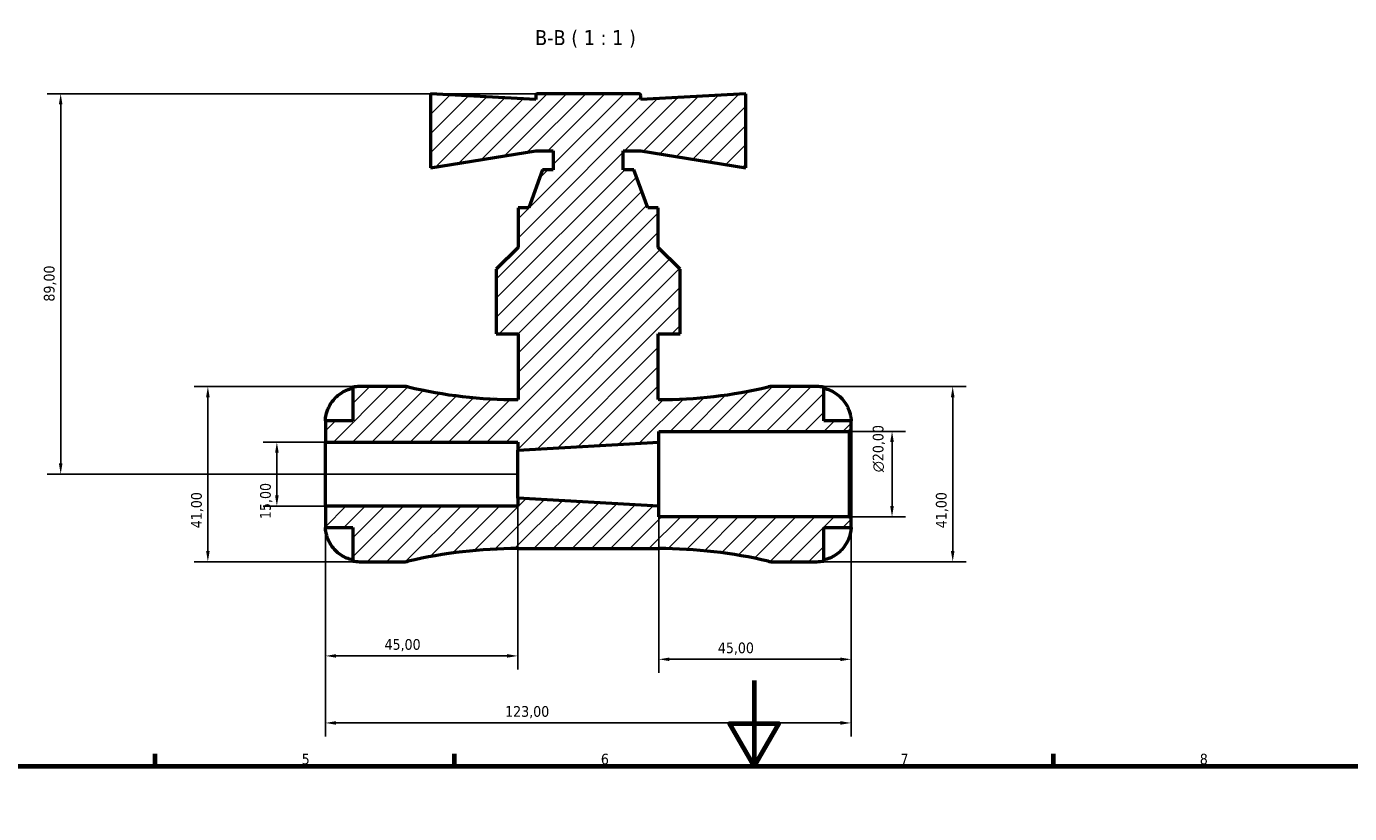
# Model space of a CAD drawing. Header units: millimetres. Extents: x 0 to 896, y 0 to 747.
# Tile 6 of 10: x 250 to 560, y 563 to 747. Entities that reach past the tile are written whole.
import ezdxf

# ---------------------------------------------------------------- set-up
doc = ezdxf.new("R2010")
doc.units = ezdxf.units.MM
for name, color, linetype, lineweight in [('Border (ISO)', 7, 'Continuous', 70), ('Dimension (ISO)', 7, 'Continuous', 25), ('Hatch (ISO)', 7, 'Continuous', 18), ('Symbol (ISO)', 7, 'Continuous', 25), ('Visible (ISO)', 7, 'Continuous', 50)]:
    doc.layers.add(name, color=color, linetype=linetype, lineweight=lineweight)
doc.styles.add('Label Text (ISO)', font='tahoma.ttf')
doc.styles.add('Note Text (ISO)', font='tahoma.ttf')
doc.dimstyles.new('Default (ISO)', dxfattribs={"dimtxt": 2.5, "dimasz": 2.5, "dimexe": 3.175, "dimexo": 0, "dimgap": 0.762, "dimtad": 1, "dimrnd": 1e-08, "dimzin": 0, "dimtxsty": 'Note Text (ISO)', "dimcen": 0.09, "dimdle": 10, "dimclrd": 256, "dimclre": 256, "dimclrt": 256, "dimazin": 0, "dimtfac": 1.40208, "dimtmove": 0, "dimatfit": 3, "dimfxl": 1, "dimtolj": 1, "dimtzin": 0, "dimlwd": -1, "dimlwe": -1, "dimarcsym": 0})

# ---------------------------------------------------------------- blocks, each defined once
blk = doc.blocks.new('Borders Default Border')
at = {"layer": 'Border (ISO)'}
for p, q in [((280.33, 574), (280.33, 576.9)), ((350.42, 574), (350.42, 576.9)), ((490.58, 574), (490.58, 576.9))]:
    blk.add_line(p, q, dxfattribs=at)
at = {"layer": 'Border (ISO)', "flags": 128}
for points in [[(420.5, 594), (420.5, 574), (414.73, 584), (426.27, 584), (420.5, 574)], [(20, 20), (20, 574), (821, 574), (821, 20), (20, 20)]]:
    blk.add_lwpolyline(points, dxfattribs=at)
at = {"layer": 'Border (ISO)', "color": 232, "true_color": 0xca0064, "char_height": 2.5, "attachment_point": 7, "style": 'Note Text (ISO)'}
for s, insert in [('5', (314.64, 574.35)), ('6', (384.66, 574.35)), ('7', (454.77, 574.4)), ('8', (524.81, 574.34))]:
    blk.add_mtext(s, dxfattribs=dict(at, insert=insert))
blk = doc.blocks.new('*D7')
at = {"layer": 'Defpoints', "color": 0, "transparency": 16777216}
for p in [(320.2, 649.83), (308.83, 634.83), (320.2, 634.83)]:
    blk.add_point(p, dxfattribs=at)
at = {"layer": 'Dimension (ISO)', "transparency": 16777216}
for p, q in [((320.2, 649.83), (305.66, 649.83)), ((308.83, 647.33), (308.83, 637.33)), ((320.2, 634.83), (305.66, 634.83))]:
    blk.add_line(p, q, dxfattribs=at)
for points in [[(308.42, 647.33), (309.25, 647.33), (308.83, 649.83)], [(308.42, 637.33), (309.25, 637.33), (308.83, 634.83)]]:
    blk.add_solid(points, dxfattribs=at)
at = {"layer": 'Dimension (ISO)', "color": 232, "true_color": 0xca0064, "transparency": 16777216, "insert": (304.9, 631.81), "char_height": 2.5, "attachment_point": 1, "rotation": 90, "style": 'Note Text (ISO)'}
blk.add_mtext('\\A1;15,00', dxfattribs=at)
blk = doc.blocks.new('*D8')
at = {"layer": 'Defpoints', "color": 0, "transparency": 16777216}
for p in [(328.2, 662.83), (292.68, 621.83), (328.2, 621.83)]:
    blk.add_point(p, dxfattribs=at)
at = {"layer": 'Dimension (ISO)', "transparency": 16777216}
for p, q in [((328.2, 662.83), (289.51, 662.83)), ((292.68, 660.33), (292.68, 624.33)), ((328.2, 621.83), (289.51, 621.83))]:
    blk.add_line(p, q, dxfattribs=at)
for points in [[(292.27, 660.33), (293.1, 660.33), (292.68, 662.83)], [(292.27, 624.33), (293.1, 624.33), (292.68, 621.83)]]:
    blk.add_solid(points, dxfattribs=at)
at = {"layer": 'Dimension (ISO)', "color": 232, "true_color": 0xca0064, "transparency": 16777216, "insert": (288.75, 629.66), "char_height": 2.5, "attachment_point": 1, "rotation": 90, "style": 'Note Text (ISO)'}
blk.add_mtext('\\A1;41,00', dxfattribs=at)
blk = doc.blocks.new('*D9')
at = {"layer": 'Defpoints', "color": 0, "transparency": 16777216}
for p in [(442.79, 652.33), (452.79, 652.33), (442.79, 632.33)]:
    blk.add_point(p, dxfattribs=at)
at = {"layer": 'Dimension (ISO)', "transparency": 16777216}
for p, q in [((442.79, 652.33), (455.96, 652.33)), ((452.79, 634.83), (452.79, 649.83)), ((442.79, 632.33), (455.96, 632.33))]:
    blk.add_line(p, q, dxfattribs=at)
for points in [[(452.37, 649.83), (453.21, 649.83), (452.79, 652.33)], [(452.37, 634.83), (453.21, 634.83), (452.79, 632.33)]]:
    blk.add_solid(points, dxfattribs=at)
at = {"layer": 'Dimension (ISO)', "color": 232, "true_color": 0xca0064, "transparency": 16777216, "insert": (448.27, 642.77), "char_height": 2.5, "attachment_point": 1, "rotation": 90, "style": 'Note Text (ISO)'}
blk.add_mtext('\\A1;\\fAIGDT|b0|i0;\\H2.5000;\\ln\\fTahoma|b0|i0;\\H2.5000;20,00', dxfattribs=at)
blk = doc.blocks.new('*D10')
at = {"layer": 'Defpoints', "color": 0, "transparency": 16777216}
for p in [(435.2, 662.83), (435.2, 621.83), (466.99, 621.83)]:
    blk.add_point(p, dxfattribs=at)
at = {"layer": 'Dimension (ISO)', "transparency": 16777216}
for p, q in [((435.2, 662.83), (470.17, 662.83)), ((466.99, 660.33), (466.99, 624.33)), ((435.2, 621.83), (470.17, 621.83))]:
    blk.add_line(p, q, dxfattribs=at)
for points in [[(466.57, 660.33), (467.41, 660.33), (466.99, 662.83)], [(466.57, 624.33), (467.41, 624.33), (466.99, 621.83)]]:
    blk.add_solid(points, dxfattribs=at)
at = {"layer": 'Dimension (ISO)', "color": 232, "true_color": 0xca0064, "transparency": 16777216, "insert": (463.06, 629.66), "char_height": 2.5, "attachment_point": 1, "rotation": 90, "style": 'Note Text (ISO)'}
blk.add_mtext('\\A1;41,00', dxfattribs=at)
blk = doc.blocks.new('*D11')
at = {"layer": 'Defpoints', "color": 0, "transparency": 16777216}
for p in [(369.81, 731.33), (258.24, 642.33), (365.2, 642.33)]:
    blk.add_point(p, dxfattribs=at)
at = {"layer": 'Dimension (ISO)', "transparency": 16777216}
for p, q in [((369.81, 731.33), (255.07, 731.33)), ((258.24, 728.83), (258.24, 644.83)), ((365.2, 642.33), (255.07, 642.33))]:
    blk.add_line(p, q, dxfattribs=at)
for points in [[(257.82, 728.83), (258.66, 728.83), (258.24, 731.33)], [(257.82, 644.83), (258.66, 644.83), (258.24, 642.33)]]:
    blk.add_solid(points, dxfattribs=at)
at = {"layer": 'Dimension (ISO)', "color": 232, "true_color": 0xca0064, "transparency": 16777216, "insert": (254.3, 682.69), "char_height": 2.5, "attachment_point": 1, "rotation": 90, "style": 'Note Text (ISO)'}
blk.add_mtext('\\A1;89,00', dxfattribs=at)
blk = doc.blocks.new('*D12')
at = {"layer": 'Defpoints', "color": 0, "transparency": 16777216}
for p in [(320.2, 634.83), (443.2, 631.92), (320.2, 584.1)]:
    blk.add_point(p, dxfattribs=at)
at = {"layer": 'Dimension (ISO)', "transparency": 16777216}
for p, q in [((320.2, 634.83), (320.2, 580.93)), ((443.2, 631.92), (443.2, 580.93)), ((440.7, 584.1), (322.7, 584.1))]:
    blk.add_line(p, q, dxfattribs=at)
for points in [[(322.7, 584.52), (322.7, 583.68), (320.2, 584.1)], [(440.7, 584.52), (440.7, 583.68), (443.2, 584.1)]]:
    blk.add_solid(points, dxfattribs=at)
at = {"layer": 'Dimension (ISO)', "color": 232, "true_color": 0xca0064, "transparency": 16777216, "insert": (362.25, 588.04), "char_height": 2.5, "attachment_point": 1, "style": 'Note Text (ISO)'}
blk.add_mtext('\\A1;123,00', dxfattribs=at)
blk = doc.blocks.new('*D13')
at = {"layer": 'Defpoints', "color": 0, "transparency": 16777216}
for p in [(398.2, 634.83), (443.2, 631.92), (398.2, 598.99)]:
    blk.add_point(p, dxfattribs=at)
at = {"layer": 'Dimension (ISO)', "transparency": 16777216}
for p, q in [((398.2, 634.83), (398.2, 595.81)), ((443.2, 631.92), (443.2, 595.81)), ((440.7, 598.99), (400.7, 598.99))]:
    blk.add_line(p, q, dxfattribs=at)
for points in [[(400.7, 599.4), (400.7, 598.57), (398.2, 598.99)], [(440.7, 599.4), (440.7, 598.57), (443.2, 598.99)]]:
    blk.add_solid(points, dxfattribs=at)
at = {"layer": 'Dimension (ISO)', "color": 232, "true_color": 0xca0064, "transparency": 16777216, "insert": (412.03, 602.92), "char_height": 2.5, "attachment_point": 1, "style": 'Note Text (ISO)'}
blk.add_mtext('\\A1;45,00', dxfattribs=at)
blk = doc.blocks.new('*D14')
at = {"layer": 'Defpoints', "color": 0, "transparency": 16777216}
for p in [(320.2, 634.83), (365.2, 636.7), (320.2, 599.78)]:
    blk.add_point(p, dxfattribs=at)
at = {"layer": 'Dimension (ISO)', "transparency": 16777216}
for p, q in [((320.2, 634.83), (320.2, 596.61)), ((365.2, 636.7), (365.2, 596.61)), ((362.7, 599.78), (322.7, 599.78))]:
    blk.add_line(p, q, dxfattribs=at)
for points in [[(322.7, 600.2), (322.7, 599.37), (320.2, 599.78)], [(362.7, 600.2), (362.7, 599.37), (365.2, 599.78)]]:
    blk.add_solid(points, dxfattribs=at)
at = {"layer": 'Dimension (ISO)', "color": 232, "true_color": 0xca0064, "transparency": 16777216, "insert": (334.03, 603.72), "char_height": 2.5, "attachment_point": 1, "style": 'Note Text (ISO)'}
blk.add_mtext('\\A1;45,00', dxfattribs=at)

msp = doc.modelspace()

# ---------------------------------------------------------------- hatches: boundary and pattern name
at = {"layer": 'Hatch (ISO)'}
h = msp.add_hatch(dxfattribs=at)
h.set_pattern_fill('ANSI31', color=256, scale=25.4, style=0)
h.set_pattern_definition([(45, (0, 0), (-2.245064, 2.245064), [])])
edge = h.paths.add_edge_path()
edge.add_ellipse((424.778, 625.928), major_axis=(-0.936, -3.992), ratio=1, start_angle=0, end_angle=13.19891)
edge.add_line((424.778, 621.828), (435.2, 621.828))
edge.add_ellipse((435.2, 629.828), major_axis=(0, -8), ratio=1, start_angle=0, end_angle=11.53696)
edge.add_line((436.8, 621.99), (436.8, 629.828))
edge.add_line((436.8, 629.828), (443.2, 629.828))
edge.add_line((443.2, 629.828), (443.2, 631.918))
edge.add_line((443.2, 631.918), (442.79, 632.328))
edge.add_line((442.79, 632.328), (398.2, 632.328))
edge.add_line((398.2, 632.328), (398.2, 634.828))
edge.add_line((398.2, 634.828), (365.2, 636.703))
edge.add_line((365.2, 636.703), (365.2, 634.828))
edge.add_line((365.2, 634.828), (320.2, 634.828))
edge.add_line((320.2, 634.828), (320.2, 629.828))
edge.add_line((320.2, 629.828), (326.6, 629.828))
edge.add_line((326.6, 629.828), (326.6, 621.99))
edge.add_ellipse((328.2, 629.828), major_axis=(-1.6, -7.838), ratio=1, start_angle=0, end_angle=11.53696)
edge.add_line((328.2, 621.828), (338.621, 621.828))
edge.add_ellipse((338.621, 625.928), major_axis=(0, -4.1), ratio=1, start_angle=0, end_angle=13.19891)
edge.add_ellipse((365.2, 512.6), major_axis=(-25.642, 109.337), ratio=1, start_angle=346.80109, end_angle=360, ccw=False)
edge.add_line((365.2, 624.903), (398.2, 624.903))
edge.add_ellipse((398.2, 512.6), major_axis=(0, 112.303), ratio=1, start_angle=346.80109, end_angle=360, ccw=False)
edge = h.paths.add_edge_path()
edge.add_line((403.225, 675.128), (403.225, 690.253))
edge.add_line((403.225, 690.253), (398.1, 695.378))
edge.add_line((398.1, 695.378), (398.1, 704.628))
edge.add_line((398.1, 704.628), (395.619, 704.628))
edge.add_line((395.619, 704.628), (392.38, 713.528))
edge.add_line((392.38, 713.528), (389.9, 713.528))
edge.add_line((389.9, 713.528), (389.9, 717.978))
edge.add_line((389.9, 717.978), (394, 717.978))
edge.add_line((394, 717.978), (418.6, 713.973))
edge.add_line((418.6, 713.973), (418.6, 731.328))
edge.add_line((418.6, 731.328), (394, 729.993))
edge.add_line((394, 729.993), (394, 730.918))
edge.add_ellipse((393.59, 730.918), major_axis=(0.41, 0), ratio=1, start_angle=0, end_angle=90)
edge.add_line((393.59, 731.328), (369.81, 731.328))
edge.add_ellipse((369.81, 730.918), major_axis=(0, 0.41), ratio=1, start_angle=0, end_angle=90)
edge.add_line((369.4, 730.918), (369.4, 729.993))
edge.add_line((369.4, 729.993), (344.8, 731.328))
edge.add_line((344.8, 731.328), (344.8, 713.973))
edge.add_line((344.8, 713.973), (369.4, 717.978))
edge.add_line((369.4, 717.978), (373.5, 717.978))
edge.add_line((373.5, 717.978), (373.5, 713.528))
edge.add_line((373.5, 713.528), (371.019, 713.528))
edge.add_line((371.019, 713.528), (367.78, 704.628))
edge.add_line((367.78, 704.628), (365.3, 704.628))
edge.add_line((365.3, 704.628), (365.3, 695.378))
edge.add_line((365.3, 695.378), (360.175, 690.253))
edge.add_line((360.175, 690.253), (360.175, 675.128))
edge.add_line((360.175, 675.128), (365.3, 675.128))
edge.add_line((365.3, 675.128), (365.3, 659.753))
edge.add_line((365.3, 659.753), (365.2, 659.753))
edge.add_ellipse((365.2, 772.057), major_axis=(0, -112.303), ratio=1, start_angle=346.80109, end_angle=360, ccw=False)
edge.add_ellipse((338.621, 658.728), major_axis=(0.936, 3.992), ratio=1, start_angle=0, end_angle=13.19891)
edge.add_line((338.621, 662.828), (328.2, 662.828))
edge.add_ellipse((328.2, 654.828), major_axis=(0, 8), ratio=1, start_angle=0, end_angle=11.53696)
edge.add_line((326.6, 662.667), (326.6, 654.828))
edge.add_line((326.6, 654.828), (320.2, 654.828))
edge.add_line((320.2, 654.828), (320.2, 649.828))
edge.add_line((320.2, 649.828), (365.2, 649.828))
edge.add_line((365.2, 649.828), (365.2, 647.953))
edge.add_line((365.2, 647.953), (398.2, 649.828))
edge.add_line((398.2, 649.828), (398.2, 652.328))
edge.add_line((398.2, 652.328), (442.79, 652.328))
edge.add_line((442.79, 652.328), (443.2, 652.738))
edge.add_line((443.2, 652.738), (443.2, 654.828))
edge.add_line((443.2, 654.828), (436.8, 654.828))
edge.add_line((436.8, 654.828), (436.8, 662.667))
edge.add_ellipse((435.2, 654.828), major_axis=(1.6, 7.838), ratio=1, start_angle=0, end_angle=11.53696)
edge.add_line((435.2, 662.828), (424.778, 662.828))
edge.add_ellipse((424.778, 658.728), major_axis=(0, 4.1), ratio=1, start_angle=0, end_angle=13.19891)
edge.add_ellipse((398.2, 772.057), major_axis=(25.642, -109.337), ratio=1, start_angle=346.80109, end_angle=360, ccw=False)
edge.add_line((398.2, 659.753), (398.1, 659.753))
edge.add_line((398.1, 659.753), (398.1, 675.128))
edge.add_line((398.1, 675.128), (403.225, 675.128))

# ---------------------------------------------------------------- linework, layer by layer
at = {"layer": 'Visible (ISO)'}
for p, q in [((369.4, 729.993), (344.8, 731.328)), ((344.8, 731.328), (344.8, 713.973)), ((369.4, 730.918), (369.4, 729.993)), ((393.59, 731.328), (369.81, 731.328)), ((418.6, 731.328), (394, 729.993)), ((394, 729.993), (394, 730.918)), ((418.6, 713.973), (418.6, 731.328)), ((344.8, 713.973), (369.4, 717.978)), ((369.4, 717.978), (373.5, 717.978)), ((373.5, 717.978), (373.5, 713.528)), ((389.9, 713.528), (389.9, 717.978)), ((389.9, 717.978), (394, 717.978)), ((394, 717.978), (418.6, 713.973)), ((371.019, 713.528), (367.78, 704.628)), ((373.5, 713.528), (371.019, 713.528)), ((392.38, 713.528), (389.9, 713.528)), ((395.619, 704.628), (392.38, 713.528)), ((367.78, 704.628), (365.3, 704.628)), ((365.3, 704.628), (365.3, 695.378)), ((398.1, 704.628), (395.619, 704.628)), ((398.1, 695.378), (398.1, 704.628)), ((365.3, 695.378), (360.175, 690.253)), ((403.225, 690.253), (398.1, 695.378)), ((360.175, 690.253), (360.175, 675.128)), ((403.225, 675.128), (403.225, 690.253)), ((360.175, 675.128), (365.3, 675.128)), ((365.3, 675.128), (365.3, 659.753)), ((398.1, 659.753), (398.1, 675.128)), ((398.1, 675.128), (403.225, 675.128)), ((326.6, 662.667), (326.6, 654.828)), ((338.621, 662.828), (328.2, 662.828)), ((435.2, 662.828), (424.778, 662.828)), ((436.8, 654.828), (436.8, 662.667)), ((365.3, 659.753), (365.2, 659.753)), ((398.2, 659.753), (398.1, 659.753)), ((326.6, 654.828), (320.2, 654.828)), ((320.2, 654.828), (320.2, 649.828)), ((443.2, 654.828), (436.8, 654.828)), ((443.2, 652.738), (443.2, 654.828)), ((398.2, 649.828), (398.2, 652.328)), ((398.2, 652.328), (442.79, 652.328)), ((442.79, 652.328), (443.2, 652.738)), ((442.79, 652.328), (442.79, 632.328)), ((443.2, 631.918), (443.2, 652.738)), ((320.2, 649.828), (365.2, 649.828)), ((320.2, 634.828), (320.2, 649.828)), ((365.2, 649.828), (365.2, 647.953)), ((365.2, 647.953), (398.2, 649.828)), ((365.2, 636.703), (365.2, 647.953)), ((398.2, 634.828), (398.2, 649.828)), ((365.2, 634.828), (320.2, 634.828)), ((320.2, 634.828), (320.2, 629.828)), ((398.2, 634.828), (365.2, 636.703)), ((365.2, 636.703), (365.2, 634.828)), ((398.2, 632.328), (398.2, 634.828)), ((442.79, 632.328), (398.2, 632.328)), ((443.2, 631.918), (442.79, 632.328)), ((443.2, 629.828), (443.2, 631.918)), ((320.2, 629.828), (326.6, 629.828)), ((326.6, 629.828), (326.6, 621.99)), ((436.8, 621.99), (436.8, 629.828)), ((436.8, 629.828), (443.2, 629.828)), ((365.2, 624.903), (398.2, 624.903)), ((328.2, 621.828), (338.621, 621.828)), ((424.778, 621.828), (435.2, 621.828))]:
    msp.add_line(p, q, dxfattribs=at)
for centre, radius, start, end in [((369.81, 730.918), 0.41, 90, 180), ((393.59, 730.918), 0.41, 0, 90), ((328.2, 654.828), 8, 90, 101.53696), ((338.621, 658.728), 4.1, 76.80109, 90), ((365.2, 772.057), 112.303, 256.80109, 270), ((398.2, 772.057), 112.303, 270, 283.19891), ((424.778, 658.728), 4.1, 90, 103.19891), ((435.2, 654.828), 8, 78.46304, 90), ((365.2, 512.6), 112.303, 90, 103.19891), ((398.2, 512.6), 112.303, 76.80109, 90), ((328.2, 629.828), 8, 258.46304, 270), ((338.621, 625.928), 4.1, 270, 283.19891), ((424.778, 625.928), 4.1, 256.80109, 270), ((435.2, 629.828), 8, 270, 281.53696)]:
    msp.add_arc(centre, radius, start, end, dxfattribs=at)
for points, knots in [([(321.017, 658.028), (321.173, 658.353), (321.357, 658.679), (321.864, 659.446), (322.214, 659.869), (322.914, 660.575), (323.328, 660.923), (324.222, 661.525), (324.701, 661.778), (325.596, 662.151), (326.092, 662.308), (326.6, 662.413)], [4.03217579, 4.03217579, 4.03217579, 4.03217579, 4.13513094, 4.13513094, 4.28512034, 4.28512034, 4.43331426, 4.43331426, 4.58150818, 4.58150818, 4.72425651, 4.72425651, 4.72425651, 4.72425651]), ([(436.8, 662.413), (437.308, 662.308), (437.804, 662.151), (438.699, 661.778), (439.178, 661.525), (440.071, 660.923), (440.486, 660.575), (441.186, 659.869), (441.535, 659.446), (442.042, 658.679), (442.227, 658.353), (442.382, 658.028)], [0.1517835, 0.1517835, 0.1517835, 0.1517835, 0.29453183, 0.29453183, 0.44272575, 0.44272575, 0.59091966, 0.59091966, 0.74090906, 0.74090906, 0.84386421, 0.84386421, 0.84386421, 0.84386421]), ([(320.2, 654.828), (320.2, 654.828), (320.2, 654.853), (320.201, 654.958), (320.203, 655.042), (320.221, 655.334), (320.245, 655.583), (320.338, 656.092), (320.389, 656.317), (320.5, 656.712), (320.55, 656.872), (320.66, 657.188), (320.718, 657.343), (320.854, 657.675), (320.933, 657.853), (321.017, 658.028)], [0, 0, 0, 0, 0.06960453, 0.06960453, 0.14559569, 0.14559569, 0.26884906, 0.26884906, 0.35168426, 0.35168426, 0.40551291, 0.40551291, 0.45571277, 0.45571277, 0.51333093, 0.51333093, 0.51333093, 0.51333093]), ([(442.382, 658.028), (442.398, 657.995), (442.414, 657.961), (442.514, 657.747), (442.593, 657.564), (442.725, 657.229), (442.78, 657.077), (442.887, 656.754), (442.937, 656.585), (443.049, 656.156), (443.098, 655.912), (443.171, 655.434), (443.187, 655.222), (443.202, 654.912), (443.2, 654.828), (443.2, 654.828)], [-0.51941856, -0.51941856, -0.51941856, -0.51941856, -0.50814121, -0.50814121, -0.44746114, -0.44746114, -0.39689748, -0.39689748, -0.33842903, -0.33842903, -0.24344262, -0.24344262, -0.12683785, -0.12683785, 0, 0, 0, 0]), ([(321.017, 626.628), (320.952, 626.764), (320.89, 626.902), (320.743, 627.246), (320.664, 627.453), (320.527, 627.854), (320.469, 628.047), (320.355, 628.482), (320.308, 628.713), (320.23, 629.201), (320.213, 629.426), (320.198, 629.745), (320.2, 629.828), (320.2, 629.828)], [-0.5159245, -0.5159245, -0.5159245, -0.5159245, -0.47074715, -0.47074715, -0.40311077, -0.40311077, -0.33740557, -0.33740557, -0.24866964, -0.24866964, -0.12673966, -0.12673966, 0, 0, 0, 0]), ([(443.2, 629.828), (443.2, 629.828), (443.201, 629.752), (443.189, 629.476), (443.177, 629.298), (443.12, 628.866), (443.076, 628.622), (442.964, 628.165), (442.908, 627.968), (442.778, 627.57), (442.705, 627.37), (442.549, 626.988), (442.468, 626.807), (442.382, 626.628)], [-2.21111993, -2.21111993, -2.21111993, -2.21111993, -2.0898399, -2.0898399, -1.98614814, -1.98614814, -1.88775858, -1.88775858, -1.81973063, -1.81973063, -1.75376732, -1.75376732, -1.69399568, -1.69399568, -1.69399568, -1.69399568]), ([(326.6, 622.243), (326.092, 622.348), (325.596, 622.506), (324.701, 622.879), (324.222, 623.132), (323.328, 623.733), (322.914, 624.082), (322.214, 624.787), (321.864, 625.21), (321.357, 625.977), (321.173, 626.304), (321.017, 626.628)], [0.1517835, 0.1517835, 0.1517835, 0.1517835, 0.29453183, 0.29453183, 0.44272575, 0.44272575, 0.59091966, 0.59091966, 0.74090906, 0.74090906, 0.84386421, 0.84386421, 0.84386421, 0.84386421]), ([(442.382, 626.628), (442.227, 626.304), (442.042, 625.977), (441.535, 625.21), (441.186, 624.787), (440.486, 624.082), (440.071, 623.733), (439.178, 623.132), (438.699, 622.879), (437.804, 622.506), (437.308, 622.348), (436.8, 622.243)], [4.03217579, 4.03217579, 4.03217579, 4.03217579, 4.13513094, 4.13513094, 4.28512034, 4.28512034, 4.43331426, 4.43331426, 4.58150818, 4.58150818, 4.72425651, 4.72425651, 4.72425651, 4.72425651])]:
    msp.add_open_spline(points, degree=3, knots=knots, dxfattribs=at)

# ---------------------------------------------------------------- block references
msp.add_blockref('Borders Default Border', (0, 0))

# ---------------------------------------------------------------- texts
at = {"layer": 'Symbol (ISO)', "insert": (369.26, 742.078), "char_height": 3.5, "attachment_point": 7, "style": 'Label Text (ISO)'}
msp.add_mtext('B-B ( 1 : 1 )', dxfattribs=at)

# ---------------------------------------------------------------- dimensions: what is measured, and where the dimension line sits
at = {"layer": 'Dimension (ISO)'}
for base, p1, p2, angle, picture, middle in [((258.241, 642.328), (369.81, 731.328), (365.2, 642.328), 90, '*D11', (258.241, 686.828)), ((292.684, 621.828), (328.2, 662.828), (328.2, 621.828), 90, '*D8', (292.684, 633.828)), ((466.991, 621.828), (435.2, 662.828), (435.2, 621.828), 90, '*D10', (466.991, 633.828)), ((308.832, 634.828), (320.2, 649.828), (320.2, 634.828), 270, '*D7', (308.832, 635.828)), ((320.2, 599.783), (365.2, 636.703), (320.2, 634.828), 180, '*D14', (338.2, 599.783)), ((320.2, 584.1), (443.2, 631.918), (320.2, 634.828), 180, '*D12', (367.2, 584.1)), ((398.2, 598.985), (443.2, 631.918), (398.2, 634.828), 180, '*D13', (416.2, 598.985))]:
    dim = msp.add_linear_dim(base=base, p1=p1, p2=p2, angle=angle, dimstyle='Default (ISO)', override={"dimdec": 2, "dimtp": 0, "dimtm": 0, "dimtdec": 2, "dimtofl": 0, "dimatfit": 1}, dxfattribs=at)
    dim.commit()
    dim.dimension.update_dxf_attribs({"geometry": picture, "text_midpoint": middle, "dimtype": 160})
dim = msp.add_linear_dim(base=(452.79, 652.328), p1=(442.79, 632.328), p2=(442.79, 652.328), angle=90, text='\\fAIGDT|b0|i0;\\H2.5000;\\ln\\fTahoma|b0|i0;\\H2.5000;<>', dimstyle='Default (ISO)', override={"dimdec": 2, "dimtp": 0, "dimtm": 0, "dimtdec": 2, "dimtofl": 0, "dimatfit": 1}, dxfattribs=at)
dim.commit()
dim.dimension.update_dxf_attribs({"geometry": '*D9', "text_midpoint": (452.79, 648.328), "dimtype": 160})

doc.saveas('drawing.dxf')
